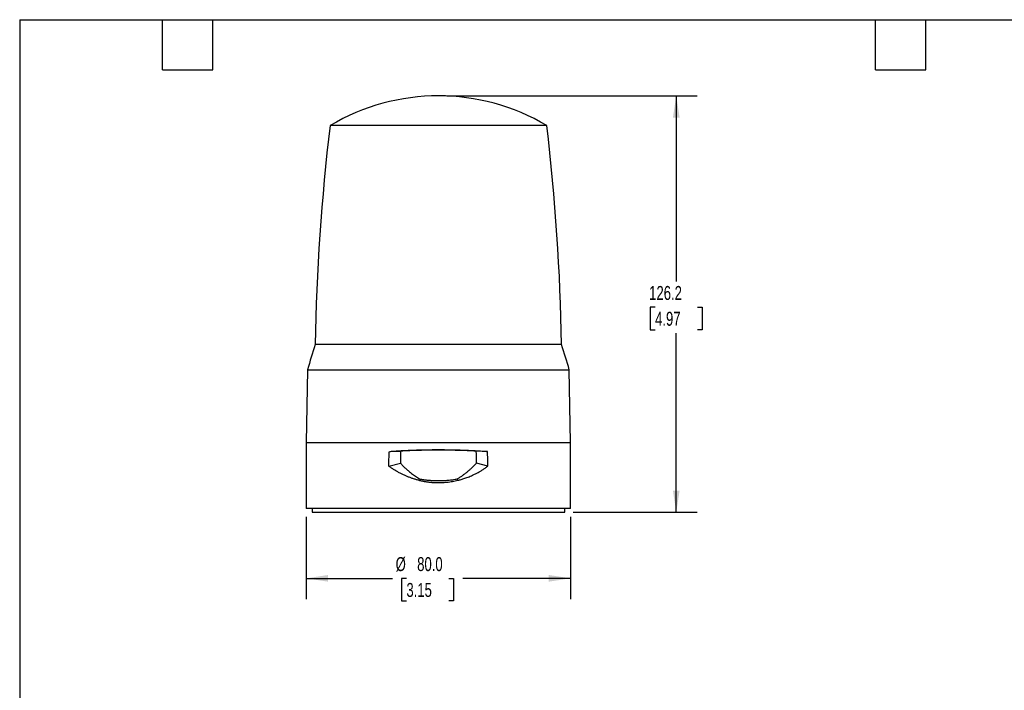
# Model space of a CAD drawing. Header units: millimetres. Extents: x 13 to 546, y 13 to 419.
# Tile 13 of 14: x 13 to 311, y 216 to 419. Entities that reach past the tile are written whole.
import ezdxf

# ---------------------------------------------------------------- set-up
doc = ezdxf.new("R2010")
doc.units = ezdxf.units.MM
doc.header["$LTSCALE"] = 2
doc.linetypes.add('SLD-Solid', pattern=[0])
doc.layers.add('DIMENSIONS', color=140, linetype='SLD-Solid', lineweight=25)
doc.layers.add('TEXT', color=140, linetype='SLD-Solid', lineweight=25)
doc.styles.add('SLDTEXTSTYLE0', font='TXT', dxfattribs={"width": 0.7})
doc.dimstyles.new('SLDDIMSTYLE0', dxfattribs={"dimtxt": 4.316016, "dimasz": 6.604, "dimexe": 0, "dimexo": 0.0625, "dimgap": 1.079004, "dimtad": 0, "dimtih": 1, "dimtoh": 1, "dimrnd": 1e-09, "dimzin": 4, "dimdsep": 46, "dimtxsty": 'SLDTEXTSTYLE0', "dimsah": 1, "dimcen": 0.09, "dimadec": 0, "dimazin": 1, "dimtfac": 1, "dimtofl": 0, "dimtmove": 0, "dimatfit": 3, "dimfxl": 0, "dimfrac": 2, "dimtolj": 1, "dimtzin": 12, "dimarcsym": 0})
doc.dimstyles.new('SLDDIMSTYLE1', dxfattribs={"dimtxt": 4.316016, "dimasz": 6.604, "dimexe": 0, "dimexo": 0.0625, "dimgap": 1.079004, "dimtad": 0, "dimtih": 1, "dimtoh": 1, "dimrnd": 1e-09, "dimzin": 12, "dimdsep": 46, "dimtxsty": 'SLDTEXTSTYLE0', "dimsah": 1, "dimcen": 0.09, "dimadec": 0, "dimazin": 3, "dimtfac": 1, "dimtofl": 0, "dimtmove": 0, "dimatfit": 3, "dimfxl": 0, "dimfrac": 2, "dimtolj": 1, "dimtzin": 12, "dimarcsym": 0})

# ---------------------------------------------------------------- blocks, each defined once
blk = doc.blocks.new('_D')
at = {"layer": 'DIMENSIONS'}
for p, q in [((99.44, 268.49), (99.44, 243.48)), ((179.44, 268.49), (179.44, 243.48)), ((99.44, 249.83), (125.53, 249.83)), ((129.76, 249.83), (128.31, 249.83)), ((128.31, 249.83), (128.31, 242.97)), ((142.58, 249.83), (144.03, 249.83)), ((144.03, 249.83), (144.03, 242.97)), ((179.44, 249.83), (146.81, 249.83)), ((128.31, 242.97), (129.76, 242.97)), ((144.03, 242.97), (142.58, 242.97))]:
    blk.add_line(p, q, dxfattribs=at)
for points in [[(99.44, 249.83), (106.05, 248.82), (106.05, 250.85)], [(179.44, 249.83), (172.84, 250.85), (172.84, 248.82)]]:
    blk.add_solid(points, dxfattribs=at)
at = {"layer": 'DIMENSIONS', "char_height": 4.233, "attachment_point": 1, "style": 'SLDTEXTSTYLE0'}
for s, insert in [('%%c', (126.5, 256.26)), ('80.0', (133.02, 256.26)), ('3.15', (129.76, 248.43))]:
    blk.add_mtext(s, dxfattribs=dict(at, insert=insert))
blk = doc.blocks.new('_D_1')
at = {"layer": 'DIMENSIONS'}
for p, q in [((141.98, 396.03), (217.79, 396.03)), ((211.44, 396.03), (211.44, 339.81)), ((205.03, 331.99), (203.58, 331.99)), ((203.58, 331.99), (203.58, 325.13)), ((217.86, 331.99), (219.31, 331.99)), ((219.31, 331.99), (219.31, 325.13)), ((203.58, 325.13), (205.03, 325.13)), ((219.31, 325.13), (217.86, 325.13)), ((211.44, 269.83), (211.44, 324.16)), ((180.23, 269.83), (217.79, 269.83))]:
    blk.add_line(p, q, dxfattribs=at)
for points in [[(211.44, 396.03), (210.43, 389.43), (212.46, 389.43)], [(211.44, 269.83), (212.46, 276.44), (210.43, 276.44)]]:
    blk.add_solid(points, dxfattribs=at)
at = {"layer": 'DIMENSIONS', "char_height": 4.233, "attachment_point": 1, "style": 'SLDTEXTSTYLE0'}
for s, insert in [('126.2', (203.24, 338.41)), ('4.97', (205.03, 330.59))]:
    blk.add_mtext(s, dxfattribs=dict(at, insert=insert))

msp = doc.modelspace()

# ---------------------------------------------------------------- linework, layer by layer
for p, q in [((172.242, 386.99), (106.647, 386.99)), ((176.726, 320.635), (102.163, 320.635)), ((99.829, 313.032), (99.445, 291.032)), ((99.829, 313.032), (179.061, 313.032)), ((179.445, 291.032), (179.061, 313.032)), ((99.445, 291.032), (99.445, 271.032)), ((99.445, 291.032), (179.445, 291.032)), ((179.445, 271.032), (179.445, 291.032)), ((124.61, 288.281), (127.985, 288.346)), ((154.279, 288.281), (150.904, 288.346)), ((124.445, 283.832), (127.95, 284.708)), ((154.445, 283.832), (150.94, 284.708)), ((133.753, 279.96), (133.504, 279.548)), ((179.445, 271.032), (99.445, 271.032)), ((101.195, 271.032), (101.195, 269.832)), ((101.195, 269.832), (139.445, 269.832)), ((139.445, 269.832), (177.695, 269.832)), ((177.695, 269.832), (177.695, 271.032))]:
    msp.add_line(p, q)
at = {"flags": 128}
msp.add_lwpolyline([(145.385, 279.547), (145.369, 279.574), (145.34, 279.622), (145.311, 279.671), (145.281, 279.72), (145.252, 279.768), (145.136, 279.96)], dxfattribs=at)
for centre, radius, start, end in [((139.445, 332.032), 64, 59.17215, 120.82785), ((752.077, 310.044), 650, 173.20155, 179.066406), ((-473.188, 310.044), 650, 0.933594, 6.79845), ((253.901, 269.886), 160, 161.50727, 164.35571), ((24.988, 269.886), 160, 15.64429, 18.49273)]:
    msp.add_arc(centre, radius, start, end)
for points, knots in [([(124.445, 283.832), (124.446, 284.079), (124.447, 284.574), (124.462, 285.316), (124.484, 286.057), (124.517, 286.799), (124.557, 287.54), (124.592, 288.034), (124.61, 288.281)], [0, 0, 0, 0, 0.1665616, 0.3331257, 0.4997221, 0.6663802, 0.8331297, 1, 1, 1, 1]), ([(124.61, 288.281), (124.813, 288.296), (125.219, 288.326), (125.83, 288.368), (126.441, 288.409), (127.051, 288.448), (127.66, 288.485), (128.269, 288.52), (128.876, 288.553), (129.481, 288.584), (130.085, 288.613), (130.687, 288.64), (131.286, 288.666), (132.934, 288.731), (135.648, 288.808), (139.439, 288.844), (143.226, 288.808), (146.079, 288.727), (148.015, 288.649), (149.052, 288.602), (150.094, 288.549), (151.139, 288.491), (152.187, 288.426), (153.237, 288.357), (153.931, 288.306), (154.279, 288.281)], [0, 0, 0, 0, 0.0216221, 0.0431005, 0.0644353, 0.0856266, 0.1066745, 0.1275792, 0.1483408, 0.1689595, 0.1894355, 0.2097688, 0.2299597, 0.2500083, 0.3756834, 0.4999412, 0.623809, 0.7491198, 0.7837865, 0.8188431, 0.8542902, 0.8901288, 0.9263595, 0.962983, 1, 1, 1, 1]), ([(150.904, 288.346), (149.057, 288.455), (147.181, 288.533), (143.375, 288.635), (141.445, 288.659), (137.528, 288.66), (135.582, 288.636), (131.722, 288.534), (129.833, 288.455), (127.985, 288.346)], [0, 0, 0, 0, 0.25, 0.25, 0.5, 0.5, 0.75, 0.75, 1, 1, 1, 1]), ([(133.504, 279.548), (133.354, 279.586), (133.054, 279.661), (132.608, 279.784), (132.164, 279.914), (131.722, 280.053), (131.283, 280.2), (130.847, 280.355), (130.414, 280.518), (129.984, 280.689), (129.556, 280.869), (129.131, 281.056), (128.548, 281.327), (127.814, 281.694), (126.94, 282.175), (126.087, 282.692), (125.251, 283.241), (124.714, 283.635), (124.445, 283.832)], [0, 0, 0, 0, 0.0450692, 0.0901722, 0.1353234, 0.1805366, 0.2258261, 0.2712058, 0.3166896, 0.3622912, 0.4080245, 0.453903, 0.4999401, 0.5990707, 0.6985136, 0.7983982, 0.8988519, 1, 1, 1, 1]), ([(127.95, 284.708), (128.075, 284.575), (128.324, 284.31), (128.704, 283.923), (129.089, 283.545), (129.477, 283.177), (129.869, 282.819), (130.265, 282.472), (130.731, 282.078), (131.269, 281.646), (131.882, 281.184), (132.5, 280.749), (133.121, 280.34), (133.544, 280.086), (133.753, 279.96)], [0, 0, 0, 0, 0.07337407, 0.14606485, 0.21809159, 0.28947405, 0.36023256, 0.43038797, 0.49996168, 0.60362439, 0.70537085, 0.80528736, 0.90346506, 1, 1, 1, 1]), ([(145.136, 279.96), (145.269, 280.039), (145.534, 280.197), (145.927, 280.445), (146.317, 280.702), (146.704, 280.969), (147.088, 281.246), (147.47, 281.532), (147.849, 281.827), (148.334, 282.221), (148.922, 282.725), (149.605, 283.352), (150.282, 284.013), (150.719, 284.475), (150.94, 284.708)], [0, 0, 0, 0, 0.06082972, 0.12208696, 0.18379477, 0.24597572, 0.30865186, 0.37184473, 0.43557533, 0.49986416, 0.62093581, 0.74457547, 0.87089518, 1, 1, 1, 1]), ([(145.385, 279.547), (145.534, 279.584), (145.848, 279.663), (146.341, 279.8), (146.881, 279.961), (147.466, 280.151), (148.093, 280.372), (148.758, 280.627), (149.461, 280.92), (150.242, 281.276), (151.08, 281.695), (151.956, 282.178), (152.808, 282.695), (153.641, 283.244), (154.177, 283.636), (154.445, 283.832)], [0, 0, 0, 0, 0.0446585, 0.0944982, 0.1495064, 0.2096387, 0.2748111, 0.3449428, 0.4200005, 0.4999494, 0.5996483, 0.6993111, 0.7991662, 0.8993683, 1, 1, 1, 1]), ([(133.504, 279.548), (133.663, 279.511), (133.978, 279.435), (134.451, 279.335), (134.921, 279.243), (135.388, 279.162), (135.853, 279.09), (136.314, 279.027), (136.773, 278.974), (137.228, 278.929), (137.68, 278.893), (138.128, 278.866), (138.572, 278.846), (139.012, 278.835), (139.587, 278.83), (140.3, 278.842), (141.153, 278.885), (142.005, 278.958), (142.856, 279.059), (143.703, 279.191), (144.548, 279.351), (145.106, 279.482), (145.385, 279.547)], [0, 0, 0, 0, 0.0410081, 0.0815213, 0.1215678, 0.1611748, 0.2003686, 0.2391744, 0.2776144, 0.3156912, 0.353397, 0.3907246, 0.4276669, 0.4642176, 0.5003707, 0.5709721, 0.6419016, 0.7130698, 0.7843883, 0.855882, 0.9277009, 1, 1, 1, 1]), ([(133.753, 279.96), (133.878, 279.935), (134.131, 279.883), (134.517, 279.814), (134.912, 279.751), (135.315, 279.693), (135.727, 279.641), (136.149, 279.596), (136.9, 279.526), (138, 279.457), (139.447, 279.429), (140.894, 279.458), (142.099, 279.532), (143.056, 279.626), (143.775, 279.718), (144.467, 279.826), (144.916, 279.916), (145.136, 279.96)], [0, 0, 0, 0, 0.0338011, 0.0682235, 0.1032788, 0.1389776, 0.1753304, 0.2123469, 0.2500363, 0.3728627, 0.5002183, 0.6274977, 0.7502664, 0.8157653, 0.8791845, 0.9405767, 1, 1, 1, 1])]:
    msp.add_open_spline(points, degree=3, knots=knots)
for points in [[(127.985, 288.346), (127.938, 287.134), (127.926, 285.921), (127.95, 284.708)], [(150.94, 284.708), (150.963, 285.921), (150.952, 287.134), (150.904, 288.346)], [(154.445, 283.832), (154.445, 285.317), (154.39, 286.8), (154.279, 288.281)]]:
    msp.add_open_spline(points, degree=3)
at = {"layer": 'TEXT'}
for p, q in [((12.7, 419.1), (546.1, 419.1)), ((12.7, 419.1), (12.7, 12.7)), ((55.88, 403.86), (55.88, 419.1)), ((71.12, 403.86), (71.12, 419.1)), ((271.78, 403.86), (271.78, 419.1)), ((287.02, 403.86), (287.02, 419.1)), ((55.88, 403.86), (71.12, 403.86)), ((271.78, 403.86), (287.02, 403.86))]:
    msp.add_line(p, q, dxfattribs=at)

# ---------------------------------------------------------------- dimensions: what is measured, and where the dimension line sits
at = {"layer": 'DIMENSIONS'}
dim = msp.add_linear_dim(base=(211.445, 396.032), p1=(177.695, 269.832), p2=(139.445, 396.032), angle=90, dimstyle='SLDDIMSTYLE1', dxfattribs=at)
dim.commit()
dim.dimension.update_dxf_attribs({"geometry": '_D_1', "text_midpoint": (211.445, 331.988), "dimtype": 160})
dim = msp.add_linear_dim(base=(99.445, 249.832), p1=(179.445, 271.032), p2=(99.445, 271.032), text='%%c<>', dimstyle='SLDDIMSTYLE0', dxfattribs=at)
dim.commit()
dim.dimension.update_dxf_attribs({"geometry": '_D', "text_midpoint": (136.171, 249.832), "dimtype": 160})

doc.saveas('drawing.dxf')
